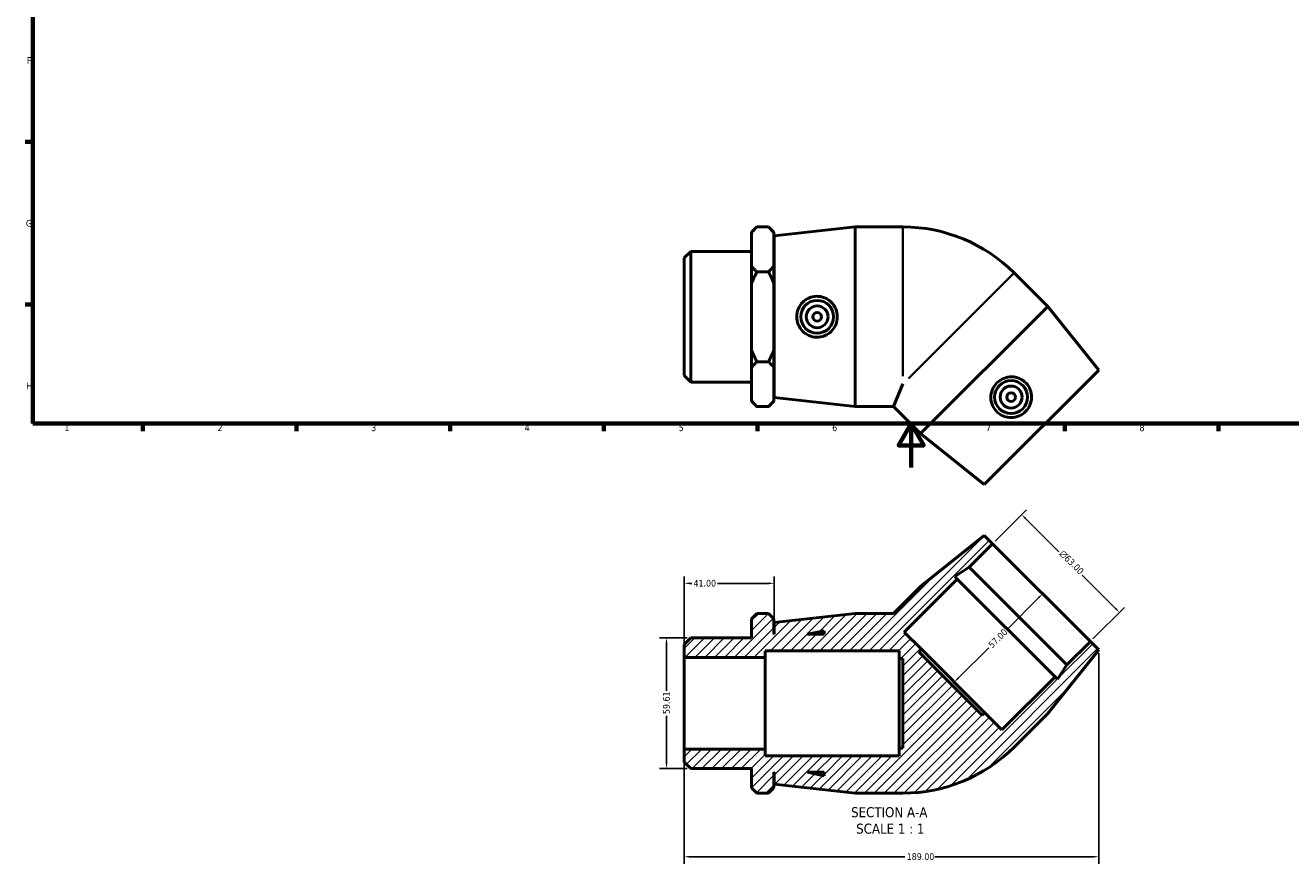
# Model space of a CAD drawing. Header units: millimetres. Extents: x 0 to 893, y -181 to 594.
# Tile 1 of 3: x 17 to 594, y -181 to 202. Entities that reach past the tile are written whole.
import ezdxf

# ---------------------------------------------------------------- set-up
doc = ezdxf.new("R2010")
doc.units = ezdxf.units.MM
for name, color, linetype, lineweight in [('Border (ANSI)', 7, 'Continuous', 70), ('Dimension (ANSI)', 7, 'Continuous', 25), ('Hatch (ANSI)', 7, 'Continuous', 18), ('Symbol (ANSI)', 7, 'Continuous', 25), ('Visible (ANSI)', 7, 'Continuous', 50), ('Visible Narrow (ANSI)', 7, 'Continuous', 35)]:
    doc.layers.add(name, color=color, linetype=linetype, lineweight=lineweight)
doc.styles.add('Label Text (ANSI)', font='tahoma.ttf')
doc.styles.add('Note Text (ANSI)', font='tahoma.ttf')
doc.dimstyles.new('Default - mm (ANSI)', dxfattribs={"dimtxt": 3.048, "dimasz": 2.5, "dimexe": 3.175, "dimexo": 1.6002, "dimgap": 0.8, "dimtad": 0, "dimtoh": 1, "dimrnd": 1e-08, "dimzin": 4, "dimdsep": 46, "dimtxsty": 'Note Text (ANSI)', "dimcen": 0.09, "dimdle": 10, "dimclrd": 256, "dimclre": 256, "dimclrt": 230, "dimadec": 1, "dimazin": 1, "dimtfac": 1, "dimtofl": 0, "dimtmove": 0, "dimatfit": 3, "dimfxl": 1, "dimtolj": 1, "dimtzin": 4, "dimlwd": -1, "dimlwe": -1, "dimarcsym": 0})

# ---------------------------------------------------------------- blocks, each defined once
blk = doc.blocks.new('Borders Default Border')
at = {"layer": 'Border (ANSI)'}
for p, q in [((20, 148.5), (16.55, 148.5)), ((20, 74.25), (16.55, 74.25)), ((70.08, 20), (70.08, 16.55)), ((140.17, 20), (140.17, 16.55)), ((210.25, 20), (210.25, 16.55)), ((280.33, 20), (280.33, 16.55)), ((350.42, 20), (350.42, 16.55)), ((490.58, 20), (490.58, 16.55)), ((560.67, 20), (560.67, 16.55))]:
    blk.add_line(p, q, dxfattribs=at)
at = {"layer": 'Border (ANSI)', "flags": 128}
for points in [[(20, 20), (20, 574), (821, 574), (821, 20), (20, 20)], [(420.5, 0), (420.5, 20), (414.73, 10), (426.27, 10), (420.5, 20)]]:
    blk.add_lwpolyline(points, dxfattribs=at)
at = {"layer": 'Border (ANSI)', "color": 230, "true_color": 0xff0080, "char_height": 3.05, "attachment_point": 7, "style": 'Note Text (ANSI)'}
for s, insert in [('F', (17.29, 184.1)), ('G', (16.81, 109.79)), ('H', (16.97, 35.6)), ('1', (34.35, 16.55)), ('2', (104.2, 16.55)), ('3', (174.26, 16.49)), ('4', (244.23, 16.55)), ('5', (314.48, 16.49)), ('6', (384.49, 16.49)), ('7', (454.6, 16.55)), ('8', (524.63, 16.48))]:
    blk.add_mtext(s, dxfattribs=dict(at, insert=insert))
blk = doc.blocks.new('*D7')
at = {"layer": 'Defpoints', "color": 0, "transparency": 16777216}
for p in [(320.01, -77.8), (308.95, -137.41), (320.01, -137.41)]:
    blk.add_point(p, dxfattribs=at)
at = {"layer": 'Dimension (ANSI)', "transparency": 16777216}
for p, q in [((318.41, -77.8), (305.77, -77.8)), ((308.95, -80.3), (308.95, -101.89)), ((308.95, -134.91), (308.95, -113.32)), ((318.41, -137.41), (305.77, -137.41))]:
    blk.add_line(p, q, dxfattribs=at)
for points in [[(308.53, -80.3), (309.36, -80.3), (308.95, -77.8)], [(308.53, -134.91), (309.36, -134.91), (308.95, -137.41)]]:
    blk.add_solid(points, dxfattribs=at)
at = {"layer": 'Dimension (ANSI)', "color": 230, "true_color": 0xff0080, "transparency": 16777216, "insert": (307.36, -112.52), "char_height": 3.048, "attachment_point": 1, "rotation": 90, "style": 'Note Text (ANSI)'}
blk.add_mtext('\\A1;59.61', dxfattribs=at)
blk = doc.blocks.new('*D8')
at = {"layer": 'Defpoints', "color": 0, "transparency": 16777216}
for p in [(317.03, -52.89), (358.03, -70.71), (317.03, -86.74)]:
    blk.add_point(p, dxfattribs=at)
at = {"layer": 'Dimension (ANSI)', "transparency": 16777216}
for p, q in [((317.03, -85.14), (317.03, -49.71)), ((358.03, -69.11), (358.03, -49.71)), ((319.53, -52.89), (320.45, -52.89)), ((355.53, -52.89), (332.23, -52.89))]:
    blk.add_line(p, q, dxfattribs=at)
for points in [[(319.53, -52.47), (319.53, -53.3), (317.03, -52.89)], [(355.53, -52.47), (355.53, -53.3), (358.03, -52.89)]]:
    blk.add_solid(points, dxfattribs=at)
at = {"layer": 'Dimension (ANSI)', "color": 230, "true_color": 0xff0080, "transparency": 16777216, "insert": (321.25, -51.3), "char_height": 3.048, "attachment_point": 1, "style": 'Note Text (ANSI)'}
blk.add_mtext('\\A1;41.00', dxfattribs=at)
blk = doc.blocks.new('*D9')
at = {"layer": 'Defpoints', "color": 0, "transparency": 16777216}
for p in [(470.93, -21.58), (457.67, -34.84), (502.21, -79.39)]:
    blk.add_point(p, dxfattribs=at)
at = {"layer": 'Dimension (ANSI)', "transparency": 16777216}
for p, q in [((458.8, -33.71), (473.17, -19.33)), ((472.69, -23.34), (487.85, -38.5)), ((513.71, -64.36), (498.55, -49.21)), ((503.34, -78.25), (517.72, -63.88))]:
    blk.add_line(p, q, dxfattribs=at)
for points in [[(472.99, -23.05), (472.4, -23.64), (470.93, -21.58)], [(514, -64.06), (513.41, -64.65), (515.47, -66.12)]]:
    blk.add_solid(points, dxfattribs=at)
at = {"layer": 'Dimension (ANSI)', "color": 230, "true_color": 0xff0080, "transparency": 16777216, "insert": (490.03, -37.44), "char_height": 3.048, "attachment_point": 1, "rotation": 315, "style": 'Note Text (ANSI)'}
blk.add_mtext('\\A1;\\fAIGDT|b0|i0;\\H3.0480;\\ln\\fTahoma|b0|i0;\\H3.0480;63.00', dxfattribs=at)
blk = doc.blocks.new('*D10')
at = {"layer": 'Defpoints', "color": 0, "transparency": 16777216}
for p in [(479.94, -57.11), (439.63, -97.42), (440.16, -97.94)]:
    blk.add_point(p, dxfattribs=at)
at = {"layer": 'Dimension (ANSI)', "transparency": 16777216}
for p, q in [((478.7, -59.41), (464.06, -74.04)), ((441.93, -96.18), (455.86, -82.25))]:
    blk.add_line(p, q, dxfattribs=at)
for points in [[(478.4, -59.11), (478.99, -59.7), (480.47, -57.64)], [(441.63, -95.88), (442.22, -96.47), (440.16, -97.94)]]:
    blk.add_solid(points, dxfattribs=at)
at = {"layer": 'Dimension (ANSI)', "color": 230, "true_color": 0xff0080, "transparency": 16777216, "insert": (455.3, -80.56), "char_height": 3.048, "attachment_point": 1, "rotation": 45, "style": 'Note Text (ANSI)'}
blk.add_mtext('\\A1;57.00', dxfattribs=at)
blk = doc.blocks.new('*D11')
at = {"layer": 'Defpoints', "color": 0, "transparency": 16777216}
for p in [(506.03, -83.2), (317.03, -128.47), (506.03, -177.62)]:
    blk.add_point(p, dxfattribs=at)
at = {"layer": 'Dimension (ANSI)', "transparency": 16777216}
for p, q in [((506.03, -84.8), (506.03, -180.79)), ((317.03, -130.07), (317.03, -180.79)), ((319.53, -177.62), (417.69, -177.62)), ((503.53, -177.62), (431.37, -177.62))]:
    blk.add_line(p, q, dxfattribs=at)
for points in [[(319.53, -177.2), (319.53, -178.03), (317.03, -177.62)], [(503.53, -177.2), (503.53, -178.03), (506.03, -177.62)]]:
    blk.add_solid(points, dxfattribs=at)
at = {"layer": 'Dimension (ANSI)', "color": 230, "true_color": 0xff0080, "transparency": 16777216, "insert": (418.49, -176.02), "char_height": 3.048, "attachment_point": 1, "style": 'Note Text (ANSI)'}
blk.add_mtext('\\A1;189.00', dxfattribs=at)

msp = doc.modelspace()

# ---------------------------------------------------------------- hatches: boundary and pattern name
at = {"layer": 'Hatch (ANSI)'}
h = msp.add_hatch(dxfattribs=at)
h.set_pattern_fill('ANSI31', color=256, scale=25.4, style=0)
h.set_pattern_definition([(45, (0, 0), (-2.245064, 2.245064), [])])
edge = h.paths.add_edge_path()
edge.add_line((424.785, -54.283), (412.46, -66.608))
edge.add_line((412.46, -66.608), (395.031, -66.608))
edge.add_line((395.031, -66.608), (358.031, -70.708))
edge.add_line((358.031, -70.708), (358.031, -76.108))
edge.add_line((358.031, -76.108), (357.931, -76.108))
edge.add_line((357.931, -76.108), (357.931, -69.068))
edge.add_line((357.931, -69.068), (355.471, -66.608))
edge.add_line((355.471, -66.608), (350.141, -66.608))
edge.add_line((350.141, -66.608), (347.681, -69.068))
edge.add_line((347.681, -69.068), (347.681, -77.801))
edge.add_line((347.681, -77.801), (320.012, -77.801))
edge.add_line((320.012, -77.801), (317.031, -80.781))
edge.add_line((317.031, -80.781), (317.031, -86.743))
edge.add_line((317.031, -86.743), (353.931, -86.743))
edge.add_line((353.931, -86.743), (353.931, -83.608))
edge.add_line((353.931, -83.608), (415.031, -83.608))
edge.add_line((415.031, -83.608), (415.031, -87.133))
edge.add_line((415.031, -87.133), (416.741, -87.133))
edge.add_line((416.741, -87.133), (416.741, -128.083))
edge.add_line((416.741, -128.083), (415.031, -128.083))
edge.add_line((415.031, -128.083), (415.031, -131.608))
edge.add_line((415.031, -131.608), (353.931, -131.608))
edge.add_line((353.931, -131.608), (353.931, -128.472))
edge.add_line((353.931, -128.472), (317.031, -128.472))
edge.add_line((317.031, -128.472), (317.031, -134.434))
edge.add_line((317.031, -134.434), (320.012, -137.415))
edge.add_line((320.012, -137.415), (347.681, -137.415))
edge.add_line((347.681, -137.415), (347.681, -146.148))
edge.add_line((347.681, -146.148), (350.141, -148.608))
edge.add_line((350.141, -148.608), (355.471, -148.608))
edge.add_line((355.471, -148.608), (357.931, -146.148))
edge.add_line((357.931, -146.148), (357.931, -139.108))
edge.add_line((357.931, -139.108), (358.031, -139.108))
edge.add_line((358.031, -139.108), (358.031, -144.508))
edge.add_line((358.031, -144.508), (395.031, -148.608))
edge.add_line((395.031, -148.608), (416.741, -148.608))
edge.add_ellipse((416.741, -76.942), major_axis=(0, -71.665), ratio=1, start_angle=0, end_angle=45)
edge.add_line((467.416, -127.617), (482.767, -112.266))
edge.add_line((482.767, -112.266), (506.031, -83.204))
edge.add_line((506.031, -83.204), (502.213, -79.386))
edge.add_line((502.213, -79.386), (491.465, -90.134))
edge.add_line((491.465, -90.134), (487.233, -96.65))
edge.add_line((487.233, -96.65), (486.091, -95.508))
edge.add_line((486.091, -95.508), (461.908, -119.691))
edge.add_line((461.908, -119.691), (454.112, -111.895))
edge.add_line((454.112, -111.895), (452.903, -113.104))
edge.add_line((452.903, -113.104), (423.947, -84.148))
edge.add_line((423.947, -84.148), (425.156, -82.939))
edge.add_line((425.156, -82.939), (417.36, -75.143))
edge.add_line((417.36, -75.143), (441.543, -50.96))
edge.add_line((441.543, -50.96), (440.401, -49.818))
edge.add_line((440.401, -49.818), (446.917, -45.586))
edge.add_line((446.917, -45.586), (457.665, -34.838))
edge.add_line((457.665, -34.838), (453.847, -31.019))
edge.add_line((453.847, -31.019), (424.785, -54.283))
h.paths.add_polyline_path([(380.831, -140.723), (373.231, -139.108), (380.831, -139.108)], flags=0)
h.paths.add_polyline_path([(373.231, -76.108), (380.831, -74.492), (380.831, -76.108)], flags=0)

# ---------------------------------------------------------------- linework, layer by layer
at = {"layer": 'Visible (ANSI)'}
for p, q in [((347.681, 107.255), (350.141, 109.715)), ((355.471, 109.715), (350.141, 109.715)), ((357.931, 107.255), (355.471, 109.715)), ((358.031, 105.615), (395.031, 109.715)), ((395.031, 27.715), (395.031, 109.715)), ((395.031, 109.715), (416.741, 109.715)), ((347.681, 106.958), (347.681, 107.255)), ((347.681, 91.972), (347.681, 106.958)), ((357.931, 107.255), (357.931, 106.958)), ((357.931, 106.958), (357.931, 91.972)), ((358.031, 31.815), (358.031, 105.615)), ((317.031, 95.541), (320.012, 98.522)), ((320.012, 98.522), (320.012, 38.908)), ((320.012, 98.522), (347.681, 98.522)), ((357.931, 100.215), (358.031, 100.215)), ((317.031, 41.889), (317.031, 95.541)), ((347.681, 83.701), (347.681, 91.972)), ((350.141, 89.215), (355.471, 89.215)), ((357.931, 91.972), (357.931, 83.701)), ((482.767, 73.373), (467.416, 88.725)), ((347.681, 53.729), (347.681, 83.701)), ((357.931, 83.701), (357.931, 53.729)), ((482.767, 73.373), (424.785, 15.391)), ((506.031, 44.311), (482.767, 73.373)), ((347.681, 45.458), (347.681, 53.729)), ((357.931, 53.729), (357.931, 45.458)), ((350.141, 48.215), (355.471, 48.215)), ((317.031, 41.889), (320.012, 38.908)), ((347.681, 30.472), (347.681, 45.458)), ((357.931, 45.458), (357.931, 30.472)), ((506.031, 44.311), (453.847, -7.873)), ((320.012, 38.908), (347.681, 38.908)), ((357.931, 37.215), (358.031, 37.215)), ((416.741, 38.05), (412.46, 27.715)), ((347.681, 30.175), (347.681, 30.472)), ((347.681, 30.175), (350.141, 27.715)), ((357.931, 30.175), (355.471, 27.715)), ((357.931, 30.472), (357.931, 30.175)), ((358.031, 31.815), (395.031, 27.715)), ((355.471, 27.715), (350.141, 27.715)), ((395.031, 27.715), (412.46, 27.715)), ((424.785, 15.391), (412.46, 27.715)), ((453.847, -7.873), (424.785, 15.391)), ((453.847, -31.019), (424.785, -54.283)), ((457.665, -34.838), (453.847, -31.019)), ((446.917, -45.586), (457.665, -34.838)), ((457.665, -34.838), (502.213, -79.386)), ((440.401, -49.818), (446.917, -45.586)), ((446.917, -45.586), (491.465, -90.134)), ((417.36, -75.143), (441.543, -50.96)), ((441.543, -50.96), (440.401, -49.818)), ((441.543, -50.96), (486.091, -95.508)), ((424.785, -54.283), (412.46, -66.608)), ((350.141, -66.608), (347.681, -69.068)), ((347.681, -69.068), (347.681, -77.801)), ((355.471, -66.608), (350.141, -66.608)), ((357.931, -69.068), (355.471, -66.608)), ((357.931, -76.108), (357.931, -69.068)), ((395.031, -66.608), (358.031, -70.708)), ((412.46, -66.608), (395.031, -66.608)), ((358.031, -70.708), (358.031, -76.108)), ((373.231, -76.108), (380.831, -74.492)), ((380.831, -74.492), (380.831, -76.108)), ((320.012, -77.801), (317.031, -80.781)), ((317.031, -80.781), (317.031, -86.743)), ((347.681, -77.801), (320.012, -77.801)), ((358.031, -76.108), (357.931, -76.108)), ((380.831, -76.108), (373.231, -76.108)), ((425.156, -82.939), (417.36, -75.143)), ((502.213, -79.386), (491.465, -90.134)), ((506.031, -83.204), (502.213, -79.386)), ((353.931, -86.743), (353.931, -83.608)), ((353.931, -83.608), (415.031, -83.608)), ((415.031, -83.608), (415.031, -87.133)), ((423.947, -84.148), (425.156, -82.939)), ((452.903, -113.104), (423.947, -84.148)), ((454.112, -111.895), (425.156, -82.939)), ((482.767, -112.266), (506.031, -83.204)), ((317.031, -86.743), (353.931, -86.743)), ((317.031, -128.472), (317.031, -86.743)), ((353.931, -128.472), (353.931, -86.743)), ((415.031, -87.133), (416.741, -87.133)), ((415.031, -87.133), (415.031, -128.083)), ((416.741, -87.133), (416.741, -128.083)), ((491.465, -90.134), (487.233, -96.65)), ((486.091, -95.508), (461.908, -119.691)), ((487.233, -96.65), (486.091, -95.508)), ((454.112, -111.895), (452.903, -113.104)), ((461.908, -119.691), (454.112, -111.895)), ((467.416, -127.617), (482.767, -112.266)), ((353.931, -128.472), (317.031, -128.472)), ((317.031, -128.472), (317.031, -134.434)), ((353.931, -131.608), (353.931, -128.472)), ((415.031, -131.608), (353.931, -131.608)), ((416.741, -128.083), (415.031, -128.083)), ((415.031, -128.083), (415.031, -131.608)), ((317.031, -134.434), (320.012, -137.415)), ((320.012, -137.415), (347.681, -137.415)), ((347.681, -137.415), (347.681, -146.148)), ((357.931, -146.148), (357.931, -139.108)), ((357.931, -139.108), (358.031, -139.108)), ((358.031, -139.108), (358.031, -144.508)), ((380.831, -140.723), (373.231, -139.108)), ((373.231, -139.108), (380.831, -139.108)), ((380.831, -139.108), (380.831, -140.723)), ((347.681, -146.148), (350.141, -148.608)), ((355.471, -148.608), (350.141, -148.608)), ((355.471, -148.608), (357.931, -146.148)), ((358.031, -144.508), (395.031, -148.608)), ((395.031, -148.608), (416.741, -148.608))]:
    msp.add_line(p, q, dxfattribs=at)
for centre, radius in [((377.643, 68.715), 7.5), ((377.643, 68.715), 5), ((377.643, 68.715), 2), ((466.071, 32.087), 7.5), ((466.071, 32.087), 5), ((466.071, 32.087), 2)]:
    msp.add_circle(centre, radius, dxfattribs=at)
for centre, start, end in [((416.741, 38.05), 45, 90), ((416.741, -76.942), 270, 315)]:
    msp.add_arc(centre, 71.665, start, end, dxfattribs=at)
for points in [[(347.681, 106.958), (348.72, 108.294), (350.141, 109.715)], [(355.471, 109.715), (356.892, 108.294), (357.931, 106.958)], [(350.141, 89.215), (348.72, 90.636), (347.681, 91.972)], [(347.681, 83.701), (348.72, 86.373), (350.141, 89.215)], [(357.931, 91.972), (356.892, 90.636), (355.471, 89.215)], [(355.471, 89.215), (356.892, 86.373), (357.931, 83.701)], [(350.141, 48.215), (348.72, 51.057), (347.681, 53.729)], [(357.931, 53.729), (356.892, 51.057), (355.471, 48.215)], [(347.681, 45.458), (348.72, 46.794), (350.141, 48.215)], [(355.471, 48.215), (356.892, 46.794), (357.931, 45.458)], [(350.141, 27.715), (348.72, 29.136), (347.681, 30.472)], [(357.931, 30.472), (356.892, 29.136), (355.471, 27.715)]]:
    msp.add_rational_spline(points, [1, 1.00241153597, 1], degree=2, dxfattribs=at)
for points in [[(377.308, 59.375), (376.17, 59.405), (374.957, 59.664), (372.735, 60.646), (371.726, 61.371), (370.134, 63.022), (369.445, 64.063), (368.533, 66.334), (368.309, 67.563), (368.309, 69.867), (368.533, 71.096), (369.445, 73.367), (370.134, 74.408), (371.726, 76.059), (372.735, 76.784), (374.957, 77.766), (376.17, 78.025), (378.515, 78.087), (379.795, 77.868), (382.142, 76.924), (383.209, 76.2), (384.878, 74.532), (385.598, 73.483), (386.558, 71.17), (386.798, 69.906), (386.798, 67.524), (386.558, 66.26), (385.598, 63.947), (384.878, 62.898), (383.209, 61.23), (382.142, 60.506), (379.795, 59.562), (378.515, 59.343), (377.308, 59.375)], [(472.913, 38.454), (473.696, 37.628), (474.371, 36.588), (475.247, 34.322), (475.449, 33.096), (475.406, 30.802), (475.158, 29.579), (474.197, 27.329), (473.486, 26.301), (471.857, 24.672), (470.829, 23.961), (468.579, 23.001), (467.356, 22.752), (465.062, 22.709), (463.836, 22.911), (461.57, 23.788), (460.53, 24.462), (458.828, 26.076), (458.078, 27.137), (457.086, 29.463), (456.843, 30.73), (456.842, 33.089), (457.075, 34.34), (458.031, 36.655), (458.756, 37.718), (460.44, 39.402), (461.503, 40.127), (463.818, 41.083), (465.069, 41.316), (467.428, 41.315), (468.695, 41.072), (471.022, 40.08), (472.082, 39.33), (472.913, 38.454)]]:
    msp.add_open_spline(points, degree=3, knots=[0, 0, 0, 0, 0.3434429, 0.3434429, 0.6868857, 0.6868857, 1.0323622, 1.0323622, 1.3778386, 1.3778386, 1.7233151, 1.7233151, 2.0687916, 2.0687916, 2.4122344, 2.4122344, 2.7556773, 2.7556773, 3.1200598, 3.1200598, 3.4844424, 3.4844424, 3.8416934, 3.8416934, 4.1989444, 4.1989444, 4.5561954, 4.5561954, 4.9134464, 4.9134464, 5.277829, 5.277829, 5.6422115, 5.6422115, 5.6422115, 5.6422115], dxfattribs=at)
at = {"layer": 'Visible Narrow (ANSI)'}
for p, q in [((416.741, 41.552), (416.741, 109.416)), ((467.205, 88.513), (419.218, 40.527))]:
    msp.add_line(p, q, dxfattribs=at)

# ---------------------------------------------------------------- block references
msp.add_blockref('Borders Default Border', (0, 0))

# ---------------------------------------------------------------- texts
at = {"layer": 'Symbol (ANSI)', "char_height": 4.572, "attachment_point": 7, "style": 'Label Text (ANSI)'}
for s, insert in [('SECTION A-A', (393.107, -159.665)), ('SCALE 1 : 1', (395.426, -167.178))]:
    msp.add_mtext(s, dxfattribs=dict(at, insert=insert))

# ---------------------------------------------------------------- dimensions: what is measured, and where the dimension line sits
at = {"layer": 'Dimension (ANSI)'}
dim = msp.add_linear_dim(base=(470.926, -21.577), p1=(502.213, -79.386), p2=(457.665, -34.838), angle=315, text='\\fAIGDT|b0|i0;\\H3.0480;\\ln\\fTahoma|b0|i0;\\H3.0480;<>', dimstyle='Default - mm (ANSI)', override={"dimtoh": 0, "dimdec": 2, "dimtp": 0, "dimtm": 0, "dimtdec": 2, "dimatfit": 1}, dxfattribs=at)
dim.commit()
dim.dimension.update_dxf_attribs({"geometry": '*D9', "text_midpoint": (493.2, -43.851), "dimtype": 160})
for base, p1, p2, angle, override, picture, middle in [((317.031, -52.885), (358.031, -70.708), (317.031, -86.743), 180, {"dimtoh": 0, "dimdec": 2, "dimtp": 0, "dimtm": 0, "dimtdec": 2, "dimatfit": 1}, '*D8', (326.34, -52.885)), ((440.162, -97.945), (479.939, -57.112), (439.634, -97.417), 225, {"dimtoh": 0, "dimdec": 2, "dimse1": 1, "dimse2": 1, "dimtp": 0, "dimtm": 0, "dimtdec": 2, "dimatfit": 1}, '*D10', (459.961, -78.146)), ((308.946, -137.415), (320.012, -77.801), (320.012, -137.415), 90, {"dimtoh": 0, "dimdec": 2, "dimtp": 0, "dimtm": 0, "dimtdec": 2, "dimatfit": 1}, '*D7', (308.946, -107.608)), ((506.031, -177.618), (317.031, -128.472), (506.031, -83.204), 180, {"dimtoh": 0, "dimdec": 2, "dimtp": 0, "dimtm": 0, "dimtdec": 2, "dimatfit": 1}, '*D11', (424.531, -177.618))]:
    dim = msp.add_linear_dim(base=base, p1=p1, p2=p2, angle=angle, dimstyle='Default - mm (ANSI)', override=override, dxfattribs=at)
    dim.commit()
    dim.dimension.update_dxf_attribs({"geometry": picture, "text_midpoint": middle, "dimtype": 160})

doc.saveas('drawing.dxf')
